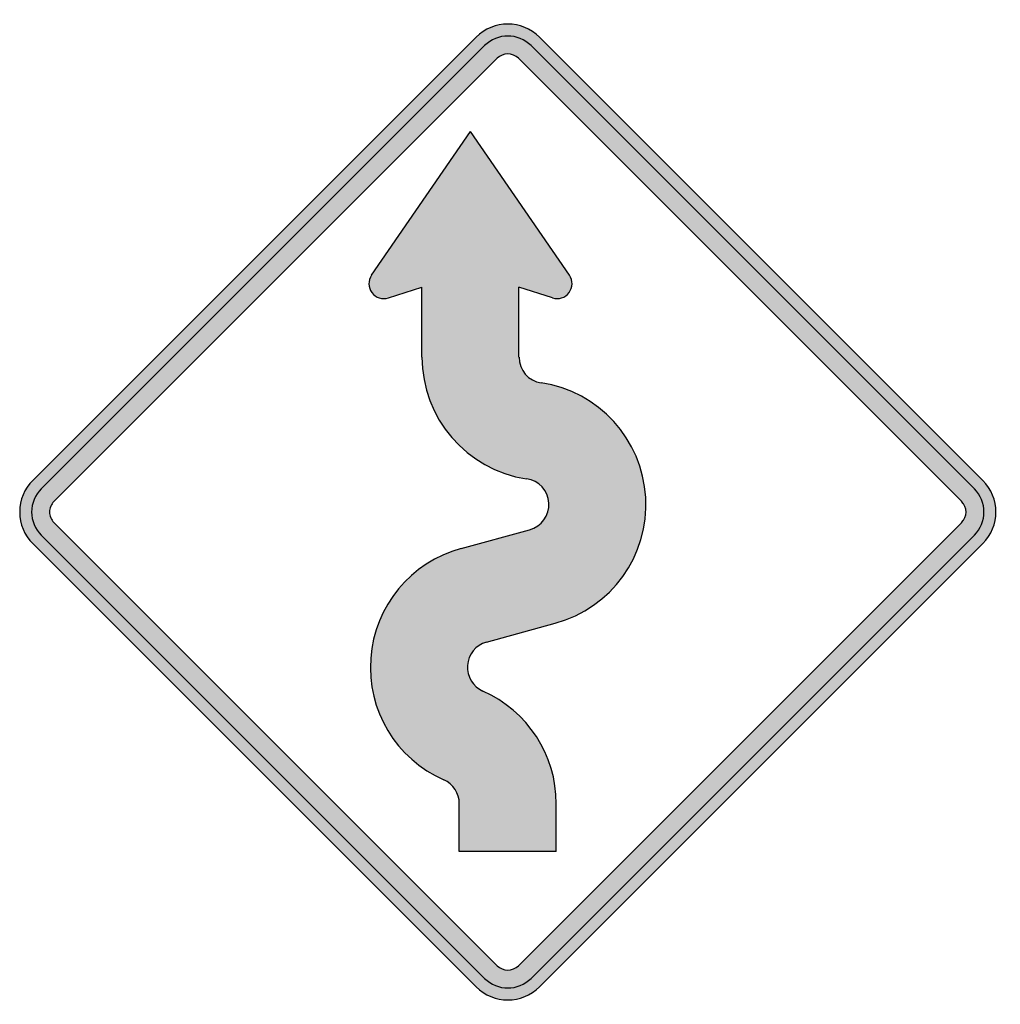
# Model space of a CAD drawing. Header units: inches. Extents: x -20.4 to 20.6, y -20.6 to 20.6.
import ezdxf

# ---------------------------------------------------------------- set-up
doc = ezdxf.new("R2010")
doc.units = ezdxf.units.IN
doc.header["$MEASUREMENT"] = 0

msp = doc.modelspace()

# ---------------------------------------------------------------- hatches: boundary and pattern name
h = msp.add_hatch(color=7)
h.paths.add_polyline_path([(-1.329, -19.884), (-19.891, -1.322), (-20.054, -1.138), (-20.188, -0.933), (-20.294, -0.714), (-20.372, -0.488), (-20.421, -0.247), (-20.435, 0), (-20.421, 0.247), (-20.372, 0.488), (-20.294, 0.714), (-20.188, 0.933), (-20.054, 1.138), (-19.891, 1.322), (-1.329, 19.884), (-1.131, 20.054), (-0.926, 20.195), (-0.707, 20.301), (-0.474, 20.379), (-0.24, 20.421), (0, 20.435), (0.24, 20.421), (0.474, 20.379), (0.707, 20.301), (0.926, 20.195), (1.131, 20.054), (1.322, 19.884), (19.884, 1.322), (20.054, 1.131), (20.195, 0.926), (20.301, 0.707), (20.379, 0.474), (20.421, 0.24), (20.435, 0), (20.421, -0.24), (20.379, -0.474), (20.301, -0.707), (20.195, -0.926), (20.054, -1.131), (19.884, -1.322), (1.322, -19.891), (1.131, -20.054), (0.926, -20.195), (0.707, -20.301), (0.474, -20.379), (0.24, -20.421), (0, -20.435), (-0.24, -20.421), (-0.474, -20.379), (-0.707, -20.301), (-0.926, -20.195), (-1.131, -20.054), (-1.329, -19.884)])
h.paths.add_polyline_path([(-19, -0.438), (-0.438, -19), (-0.311, -19.106), (-0.156, -19.163), (0, -19.184), (0.156, -19.163), (0.311, -19.106), (0.438, -19), (19, -0.438), (19.106, -0.311), (19.163, -0.156), (19.184, 0), (19.163, 0.156), (19.106, 0.311), (19, 0.438), (0.438, 19), (0.311, 19.106), (0.156, 19.163), (0, 19.184), (-0.156, 19.163), (-0.311, 19.106), (-0.438, 19), (-19, 0.438), (-19.057, 0.382), (-19.099, 0.311), (-19.134, 0.24), (-19.163, 0.163), (-19.177, 0.085), (-19.184, 0), (-19.177, -0.085), (-19.163, -0.163), (-19.134, -0.24), (-19.099, -0.311), (-19.057, -0.382), (-19, -0.438)], flags=0)
msp.add_hatch(color=7).paths.add_polyline_path([(2.029, -14.22), (-2.029, -14.22), (-2.029, -12.219), (-2.051, -12.007), (-2.114, -11.809), (-2.206, -11.625), (-2.341, -11.462), (-2.496, -11.321), (-2.68, -11.222), (-2.927, -11.102), (-3.168, -10.974), (-3.613, -10.684), (-4.023, -10.352), (-4.398, -9.984), (-4.731, -9.588), (-5.02, -9.15), (-5.268, -8.697), (-5.466, -8.21), (-5.614, -7.707), (-5.706, -7.191), (-5.756, -6.661), (-5.756, -6.392), (-5.742, -6.116), (-5.713, -5.848), (-5.671, -5.579), (-5.551, -5.063), (-5.374, -4.568), (-5.155, -4.087), (-4.886, -3.642), (-4.575, -3.224), (-4.228, -2.843), (-3.84, -2.489), (-3.415, -2.185), (-2.956, -1.916), (-2.475, -1.697), (-2.22, -1.605), (-1.959, -1.527), (0.912, -0.742), (1.032, -0.7), (1.146, -0.651), (1.351, -0.509), (1.513, -0.325), (1.633, -0.113), (1.704, 0.12), (1.718, 0.247), (1.718, 0.375), (1.704, 0.502), (1.676, 0.622), (1.577, 0.849), (1.435, 1.047), (1.252, 1.209), (1.032, 1.329), (0.912, 1.365), (0.785, 1.386), (0.474, 1.442), (0.17, 1.52), (-0.12, 1.612), (-0.41, 1.718), (-0.693, 1.846), (-0.962, 1.987), (-1.216, 2.143), (-1.471, 2.312), (-1.704, 2.496), (-1.93, 2.694), (-2.15, 2.899), (-2.348, 3.125), (-2.539, 3.359), (-2.708, 3.599), (-2.871, 3.854), (-3.019, 4.115), (-3.147, 4.384), (-3.267, 4.667), (-3.359, 4.957), (-3.444, 5.247), (-3.507, 5.551), (-3.557, 5.855), (-3.585, 6.166), (-3.592, 6.484), (-3.592, 9.412), (-4.999, 8.966), (-5.127, 8.938), (-5.254, 8.938), (-5.381, 8.966), (-5.494, 9.016), (-5.6, 9.093), (-5.692, 9.192), (-5.756, 9.306), (-5.798, 9.426), (-5.812, 9.553), (-5.805, 9.68), (-5.763, 9.8), (-5.706, 9.914), (-1.563, 15.938), (2.574, 9.914), (2.638, 9.8), (2.68, 9.68), (2.687, 9.553), (2.673, 9.426), (2.63, 9.306), (2.567, 9.192), (2.475, 9.093), (2.369, 9.016), (2.256, 8.966), (2.128, 8.938), (2.001, 8.938), (1.874, 8.966), (0.467, 9.419), (0.467, 6.484), (0.474, 6.35), (0.502, 6.223), (0.537, 6.095), (0.594, 5.982), (0.658, 5.869), (0.735, 5.77), (0.82, 5.678), (0.919, 5.6), (1.025, 5.53), (1.146, 5.473), (1.266, 5.431), (1.4, 5.402), (1.697, 5.353), (1.987, 5.282), (2.27, 5.197), (2.553, 5.098), (2.821, 4.978), (3.076, 4.851), (3.33, 4.702), (3.571, 4.547), (3.804, 4.37), (4.023, 4.186), (4.236, 3.995), (4.434, 3.783), (4.624, 3.571), (4.801, 3.338), (4.964, 3.104), (5.112, 2.857), (5.247, 2.602), (5.367, 2.333), (5.473, 2.065), (5.565, 1.789), (5.643, 1.499), (5.699, 1.209), (5.749, 0.912), (5.77, 0.615), (5.784, 0.311), (5.77, 0.007), (5.749, -0.283), (5.706, -0.58), (5.643, -0.863), (5.572, -1.146), (5.48, -1.421), (5.374, -1.69), (5.254, -1.952), (5.119, -2.213), (4.971, -2.454), (4.815, -2.694), (4.639, -2.92), (4.455, -3.14), (4.257, -3.352), (4.045, -3.55), (3.818, -3.734), (3.592, -3.91), (3.345, -4.066), (3.09, -4.214), (2.828, -4.349), (2.56, -4.469), (2.277, -4.575), (1.987, -4.66), (-0.898, -5.452), (-1.103, -5.53), (-1.294, -5.657), (-1.45, -5.812), (-1.57, -5.996), (-1.648, -6.201), (-1.69, -6.428), (-1.683, -6.654), (-1.626, -6.866), (-1.534, -7.064), (-1.4, -7.241), (-1.237, -7.389), (-1.039, -7.502), (-0.587, -7.729), (-0.163, -7.997), (0.226, -8.301), (0.587, -8.641), (0.912, -9.009), (1.195, -9.405), (1.442, -9.829), (1.648, -10.274), (1.817, -10.734), (1.93, -11.215), (2.008, -11.71), (2.029, -12.219), (2.029, -14.22)])

# ---------------------------------------------------------------- linework, layer by layer
at = {"color": 7}
for p, q in [((-19.888, 1.325), (-1.326, 19.886)), ((1.325, 19.886), (19.887, 1.325)), ((-19.534, 0.972), (-0.972, 19.533)), ((0.972, 19.533), (19.534, 0.972)), ((-19.002, 0.441), (-0.44, 19.002)), ((0.441, 19.002), (19.003, 0.441)), ((-5.703, 9.916), (-1.563, 15.936)), ((2.577, 9.916), (-1.563, 15.936)), ((-4.999, 8.966), (-3.595, 9.414)), ((-3.595, 6.484), (-3.595, 9.414)), ((0.468, 6.484), (0.468, 9.415)), ((1.872, 8.966), (0.468, 9.415)), ((-19.002, -0.44), (-0.44, -19.002)), ((-1.96, -1.529), (0.914, -0.742)), ((19.003, -0.44), (0.441, -19.002)), ((-19.534, -0.972), (-0.972, -19.534)), ((19.534, -0.972), (0.972, -19.534)), ((-19.888, -1.326), (-1.326, -19.888)), ((19.887, -1.326), (1.325, -19.888)), ((-0.895, -5.449), (1.985, -4.661)), ((-2.032, -14.219), (-2.032, -12.219)), ((2.031, -14.219), (2.031, -12.219)), ((2.031, -14.219), (-2.032, -14.219))]:
    msp.add_line(p, q, dxfattribs=at)
for points in [[(1.326, 19.887), (0.594, 20.62), (-0.594, 20.62), (-1.326, 19.887)], [(0.972, 19.534), (0.435, 20.07), (-0.435, 20.07), (-0.972, 19.534)], [(0.441, 19.002), (0.197, 19.246), (-0.197, 19.246), (-0.441, 19.002)], [(-3.594, 6.484), (-3.594, 3.936), (-1.732, 1.769), (0.788, 1.387)], [(0.469, 6.484), (0.469, 5.944), (0.864, 5.484), (1.398, 5.403)], [(19.887, -1.326), (20.62, -0.594), (20.62, 0.594), (19.887, 1.326)], [(19.534, -0.972), (20.07, -0.435), (20.07, 0.435), (19.534, 0.972)], [(19.002, -0.441), (19.246, -0.197), (19.246, 0.197), (19.002, 0.441)], [(2.031, -12.219), (2.031, -10.177), (0.827, -8.328), (-1.041, -7.503)], [(-2.031, -12.219), (-2.031, -11.786), (-2.287, -11.393), (-2.683, -11.218)], [(-0.441, -19.002), (-0.197, -19.246), (0.197, -19.246), (0.441, -19.002)], [(-0.972, -19.533), (-0.435, -20.07), (0.435, -20.07), (0.972, -19.534)], [(-1.326, -19.887), (-0.594, -20.62), (0.594, -20.62), (1.326, -19.887)]]:
    msp.add_open_spline(points, degree=3, dxfattribs=at)
for points in [[(-5.703, 9.916), (-5.854, 9.696), (-5.849, 9.404), (-5.69, 9.19), (-5.531, 8.975), (-5.253, 8.886), (-4.998, 8.967)], [(1.873, 8.967), (2.127, 8.886), (2.405, 8.975), (2.564, 9.19), (2.724, 9.405), (2.729, 9.697), (2.578, 9.917)], [(1.986, -4.661), (4.335, -4.018), (5.914, -1.819), (5.772, 0.612), (5.631, 3.044), (3.807, 5.045), (1.399, 5.41)], [(-19.887, 1.326), (-20.239, 0.974), (-20.437, 0.497), (-20.437, 0), (-20.437, -0.497), (-20.239, -0.974), (-19.887, -1.326)], [(0.914, -0.742), (1.412, -0.606), (1.747, -0.14), (1.717, 0.376), (1.687, 0.892), (1.3, 1.316), (0.789, 1.394)], [(-19.534, 0.972), (-19.791, 0.714), (-19.936, 0.365), (-19.936, 0), (-19.936, -0.365), (-19.791, -0.714), (-19.533, -0.972)], [(-19.002, 0.441), (-19.119, 0.324), (-19.185, 0.165), (-19.185, 0), (-19.185, -0.165), (-19.119, -0.324), (-19.002, -0.441)], [(-1.96, -1.529), (-4.064, -2.105), (-5.578, -3.943), (-5.74, -6.118), (-5.903, -8.294), (-4.678, -10.336), (-2.683, -11.218)], [(-0.894, -5.449), (-1.339, -5.574), (-1.657, -5.964), (-1.689, -6.425), (-1.722, -6.885), (-1.463, -7.316), (-1.041, -7.503)]]:
    msp.add_open_spline(points, degree=3, knots=[0, 0, 0, 0, 1, 1, 1, 2, 2, 2, 2], dxfattribs=at)

doc.saveas('drawing.dxf')
